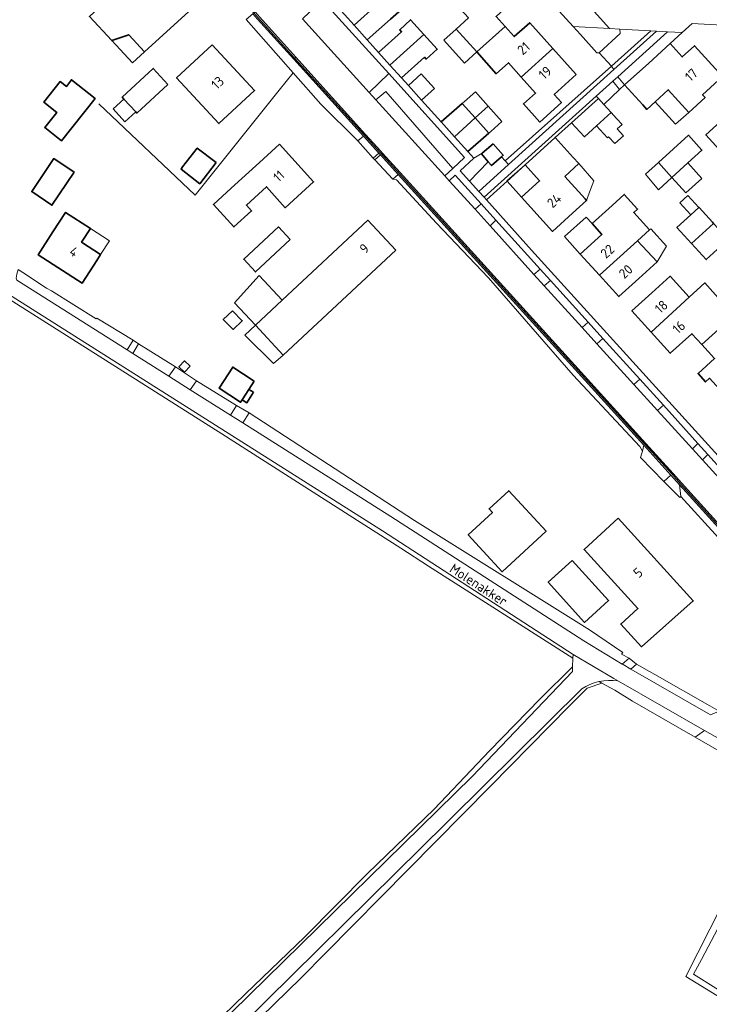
# Model space of a CAD drawing. Header units: metres. Extents: x 178952 to 185583, y 415201 to 419317.
# Tile 48 of 165: x 181746 to 181873, y 416958 to 417140. Entities that reach past the tile are written whole.
import ezdxf
from ezdxf.enums import TextEntityAlignment as Align

# ---------------------------------------------------------------- set-up
doc = ezdxf.new("R2010")
doc.units = ezdxf.units.M
for name, color, linetype, lineweight in [('B-XX-GR-BEPLANTING_CULTUUR_BODEMBEDEKKER-GV', 253, 'Continuous', 18), ('B-XX-GR-BEPLANTING_CULTUUR_HEESTERS-GV', 253, 'Continuous', 18), ('B-XX-GR-GRAS-GV', 253, 'Continuous', 13), ('B-XX-GR-HAAG-G', 253, 'GR-HAAG1', 13), ('B-XX-GR-HAAG-GV', 253, 'Continuous', 13), ('B-XX-OG-BEBOUWING-GV', 252, 'Continuous', 35), ('B-XX-OG-BEBOUWING-T18', 252, 'Continuous', 18), ('B-XX-OG-BEBOUWING_OVERBOUWING-GV', 252, 'Continuous', 18), ('B-XX-OG-BEBOUWING_SCHUUR-GV', 252, 'Continuous', 35), ('B-XX-OG-TERREIN_CULTUURSCHEIDING-GV', 253, 'Continuous', 18), ('B-XX-OG-TERREIN_ERF-GV', 253, 'Continuous', 18), ('B-XX-OG-TERREIN_ONBEGROEID-GV', 253, 'Continuous', 18), ('B-XX-OG-TOPOGRAFIE-T18', 253, 'Continuous', 18), ('B-XX-OG-WEG-GV', 253, 'Continuous', 18), ('B-XX-VH-GOOT-G', 253, 'Continuous', 18), ('B-XX-VH-VERHARDING_ASFALT-GV', 251, 'Continuous', 18), ('B-XX-VH-VERHARDING_BEDRIJFSVLOERPLAAT-GV', 251, 'Continuous', 18), ('B-XX-VH-VERHARDING_BETONSTRAATSTEEN-GV', 251, 'Continuous', 18), ('B-XX-VH-VERHARDING_GRASBETONSTEEN-GV', 251, 'Continuous', 18), ('B-XX-VH-VERHARDING_TEGEL-GV', 251, 'Continuous', 18)]:
    doc.layers.add(name, color=color, linetype=linetype, lineweight=lineweight)
doc.styles.add('NLCS-ISO-M-T18', font='NLCS-ISO.ttf', dxfattribs={"height": 1.8})
doc.linetypes.add('GR-HAAG1', pattern='A,6,[176,NLCS.SHX,S=0.125,R=0,X=0,Y=0],-2', length=8)

msp = doc.modelspace()

# ---------------------------------------------------------------- linework, layer by layer
at = {"layer": 'B-XX-GR-BEPLANTING_CULTUUR_BODEMBEDEKKER-GV'}
for points in [[(181856.877, 417137.52), (181856.855, 417138.323), (181854.936, 417138.426), (181848.187, 417138.832), (181849.594, 417137.344), (181852.601, 417133.952), (181853.018, 417133.982)], [(181832.521, 417113.842), (181831.253, 417115.281), (181831.388, 417115.4), (181829.85, 417114.482), (181827.36, 417112.17), (181829.065, 417110.274)], [(181826.41, 417111.35), (181825.31, 417110.342), (181830.074, 417105.069), (181831.216, 417106.044)], [(181833.935, 417103.043), (181832.86, 417101.986), (181840.948, 417093.047), (181842.12, 417094.006)], [(181876.02, 417056.582), (181873.133, 417059.77), (181872.093, 417058.79), (181878.318, 417051.943), (181879.922, 417053.326)]]:
    msp.add_lwpolyline(points, close=True, dxfattribs=at)
at = {"layer": 'B-XX-GR-BEPLANTING_CULTUUR_HEESTERS-GV'}
for points in [[(181814.128, 417130.122), (181810.525, 417126.617), (181811.741, 417125.278), (181813.619, 417126.797), (181825.968, 417112.598), (181828.15, 417114.602)], [(181844, 417091.931), (181842.868, 417090.935), (181849.885, 417083.217), (181851.011, 417084.191)], [(181853.697, 417081.226), (181852.595, 417080.236), (181859.451, 417072.696), (181860.547, 417073.664)], [(181864.896, 417068.862), (181863.787, 417067.926), (181870.263, 417060.803), (181871.284, 417061.81)]]:
    msp.add_lwpolyline(points, close=True, dxfattribs=at)
at = {"layer": 'B-XX-GR-GRAS-GV'}
for points in [[(181745.229, 416920.661), (181753.535, 416928.561), (181766.622, 416939.819), (181787.676, 416960.162), (181798.63, 416970.689), (181810.224, 416982.426), (181822.53, 416994.304), (181832.773, 417005.045), (181842.113, 417014.649), (181848.109, 417020.583), (181848.18, 417022.181), (181821.499, 417039.173), (181816.337, 417042.473), (181802.398, 417051.386), (181783.273, 417063.613), (181741.6, 417089.933)], [(181887.846, 416951.876), (181869.06, 416963.385), (181886.792, 416998.341), (181870.745, 417007.596), (181859.205, 417014.252), (181855.898, 417016.236), (181853.516, 417017.559), (181850.804, 417016.633), (181847.497, 417013.326), (181832.945, 416998.509), (181802.497, 416967.716), (181797.888, 416963.055), (181773.149, 416938.978)]]:
    msp.add_lwpolyline(points, dxfattribs=at)
at = {"layer": 'B-XX-GR-HAAG-G', "ltscale": 0.2, "flags": 128}
for points in [[(181796.483, 417130.291), (181793.891, 417127.064), (181778.326, 417107.688), (181760.575, 417124.553)], [(181888.426, 416952.663), (181874.578, 416961.239), (181870.475, 416963.78), (181871.904, 416966.485), (181888.277, 416997.479)]]:
    msp.add_lwpolyline(points, dxfattribs=at)
at = {"layer": 'B-XX-GR-HAAG-GV'}
for points in [[(181863.622, 417137.96), (181862.57, 417138.016), (181855.289, 417131.509), (181855.736, 417130.859)], [(181866.15, 417135.662), (181868.35, 417137.706), (181865.677, 417137.849), (181856.451, 417129.545), (181857.72, 417128.042), (181862.18, 417132.061)], [(181856.802, 417127.173), (181855.527, 417128.713), (181852.489, 417125.978), (181852.876, 417125.548), (181853.896, 417124.423)]]:
    msp.add_lwpolyline(points, close=True, dxfattribs=at)
at = {"layer": 'B-XX-OG-BEBOUWING-GV'}
for points in [[(181777.843, 417142.216), (181776.865, 417143.289), (181777.497, 417143.877), (181774.381, 417147.258), (181773.734, 417146.662), (181772.759, 417147.728), (181771.028, 417146.145), (181770.296, 417145.476), (181767.438, 417142.863), (181764.539, 417145.997), (181758.805, 417140.694), (181762.947, 417136.216), (181766.07, 417137.304), (181768.967, 417134.126)], [(181836.809, 417143.253), (181832.5, 417148.041), (181825.81, 417141.977), (181825.902, 417141.875), (181826.794, 417142.678), (181828.848, 417140.397), (181826.582, 417138.356), (181830.394, 417134.123), (181835.651, 417138.82), (181833.965, 417140.694)], [(181816.46, 417141.982), (181817.611, 417143.015), (181815.172, 417145.734), (181814.02, 417144.702), (181811.99, 417142.881), (181807.715, 417139.046), (181810.161, 417136.331), (181814.43, 417140.161)], [(181820.627, 417137.328), (181818.15, 417140.071), (181816.16, 417138.232), (181816.516, 417137.837), (181812.259, 417134.004), (181814.359, 417131.674)], [(181830.394, 417134.123), (181830.402, 417134.114), (181834.009, 417130.108), (181836.239, 417132.116), (181838.631, 417129.46), (181844.481, 417134.731), (181840.183, 417139.508), (181837.337, 417136.946), (181835.651, 417138.82)], [(181820.714, 417133.175), (181821.06, 417132.791), (181823.08, 417134.612), (181820.627, 417137.328), (181814.359, 417131.674), (181816.459, 417129.343)], [(181781.507, 417135.46), (181774.909, 417129.343), (181782.742, 417120.893), (181789.34, 417127.009)], [(181848.793, 417129.94), (181844.481, 417134.731), (181838.631, 417129.46), (181841.271, 417126.528), (181839.034, 417124.514), (181842.044, 417121.169), (181846.056, 417124.779), (181844.714, 417126.27)], [(181875.79, 417129.561), (181870.66, 417135.261), (181868.378, 417133.201), (181866.15, 417135.662), (181862.18, 417132.061), (181857.72, 417128.042), (181861.07, 417124.331), (181861.806, 417123.519), (181863.372, 417124.934), (181865.803, 417127.131), (181869.565, 417122.967), (181872.59, 417125.72), (181872.12, 417126.231)], [(181773.318, 417128.128), (181770.594, 417131.071), (181764.861, 417125.766), (181765.178, 417125.423), (181767.365, 417123.06), (181767.585, 417122.822)], [(181759.85, 417125.519), (181755.495, 417128.972), (181754.551, 417127.761), (181753.432, 417128.66), (181750.402, 417124.837), (181752.761, 417122.967), (181750.557, 417120.187), (181753.668, 417117.721)], [(181855.24, 417122.942), (181853.896, 417124.423), (181852.876, 417125.548), (181847.923, 417121.055), (181850.287, 417118.449), (181852.529, 417120.482)], [(181830.115, 417121.926), (181827.706, 417124.599), (181823.81, 417121.185), (181826.268, 417118.457)], [(181883.415, 417121.217), (181879.79, 417125.212), (181876.09, 417121.841), (181872.748, 417118.804), (181876.366, 417114.821)], [(181832.622, 417119.144), (181830.115, 417121.926), (181826.268, 417118.457), (181828.725, 417115.73)], [(181846.667, 417111.137), (181849.266, 417113.5), (181848.239, 417114.629), (181844.873, 417118.325), (181839.336, 417113.283), (181842.013, 417110.301), (181838.687, 417107.285), (181844.401, 417100.976), (181848.107, 417104.333), (181850.706, 417106.697), (181850.457, 417106.97)], [(181863.963, 417113.68), (181866.462, 417110.934), (181869.422, 417113.628), (181872.013, 417115.986), (181869.514, 417118.732)], [(181793.94, 417117.061), (181790.24, 417113.701), (181785.005, 417108.947), (181781.718, 417105.962), (181785.505, 417101.793), (181788.791, 417104.776), (181787.812, 417105.855), (181791.513, 417109.216), (181795.016, 417105.359), (181796.54, 417106.751), (181800.25, 417110.112)], [(181833.399, 417117.172), (181831.388, 417115.4), (181831.253, 417115.281), (181832.521, 417113.842), (181833.138, 417113.141), (181834.973, 417114.758), (181835.284, 417115.032)], [(181755.977, 417111.922), (181752.243, 417114.423), (181748.153, 417108.32), (181751.888, 417105.818)], [(181862.328, 417101.26), (181859.411, 417104.477), (181860.112, 417105.114), (181857.664, 417107.81), (181855.42, 417105.772), (181851.72, 417102.412), (181853.52, 417100.432), (181849.53, 417096.802), (181853.095, 417092.876), (181860.13, 417099.265)], [(181870.1, 417098.717), (181874.182, 417102.451), (181873.976, 417102.678), (181872.136, 417104.7), (181871.48, 417105.42), (181871.463, 417105.404), (181869.99, 417104.057), (181867.39, 417101.679)], [(181757.354, 417098.995), (181758.998, 417101.534), (181754.414, 417104.501), (181752.07, 417100.881), (181749.34, 417096.682), (181757.44, 417091.431), (181760.16, 417095.632), (181760.865, 417096.722)], [(181795.935, 417099.464), (181793.743, 417101.816), (181787.329, 417095.839), (181789.521, 417093.487)], [(181815.426, 417097.525), (181810.283, 417103.04), (181794.444, 417088.272), (181789.5, 417083.662), (181794.64, 417078.152)], [(181876.877, 417099.49), (181876.006, 417100.447), (181874.182, 417102.451), (181870.1, 417098.717), (181872.802, 417095.763)], [(181863.73, 417095.372), (181860.13, 417099.265), (181853.095, 417092.876), (181856.66, 417088.95), (181860.36, 417092.312)], [(181869.645, 417088.839), (181866.132, 417092.711), (181862.76, 417089.651), (181859.06, 417086.292), (181862.615, 417082.377)], [(181876.443, 417084.122), (181877.953, 417085.492), (181875.525, 417088.167), (181872.535, 417091.462), (181869.645, 417088.839), (181862.615, 417082.377), (181866.17, 417078.462), (181870.17, 417082.092), (181871.999, 417080.083)], [(181884.876, 417079.386), (181882.964, 417081.489), (181879.861, 417078.667), (181878.014, 417080.699), (181878.858, 417081.465), (181876.443, 417084.122), (181871.999, 417080.083), (181874.36, 417077.49), (181871.3, 417074.741), (181872.69, 417073.191), (181873.44, 417073.862), (181875.87, 417071.191)], [(181838.652, 417050.528), (181836.3, 417053.081), (181832.67, 417049.731), (181833.3, 417049.041), (181828.82, 417044.912), (181831.597, 417041.899), (181835.09, 417038.11), (181843.2, 417045.591)], [(181856.55, 417048.001), (181850.23, 417042.251), (181860.17, 417031.362), (181857, 417028.462), (181860.83, 417024.26), (181870.42, 417032.752)], [(181848.04, 417040.2), (181843.6, 417036.172), (181850.33, 417028.762), (181854.77, 417032.8)]]:
    msp.add_lwpolyline(points, close=True, dxfattribs=at)
at = {"layer": 'B-XX-OG-BEBOUWING_OVERBOUWING-GV'}
for points in [[(181830.402, 417134.114), (181830.394, 417134.123), (181826.582, 417138.356), (181824.322, 417136.32), (181828.142, 417132.078)], [(181766.07, 417137.304), (181762.947, 417136.216), (181766.75, 417132.105), (181768.967, 417134.126)], [(181820.153, 417130.072), (181817.752, 417127.909), (181820.162, 417125.233), (181822.563, 417127.397)], [(181865.803, 417127.131), (181863.372, 417124.934), (181867.113, 417120.776), (181869.565, 417122.967)], [(181765.178, 417125.423), (181763.175, 417123.625), (181765.327, 417121.229), (181767.365, 417123.06)], [(181830.19, 417126.777), (181828.141, 417124.981), (181827.706, 417124.599), (181830.115, 417121.926), (181832.532, 417124.104)], [(181832.532, 417124.104), (181830.115, 417121.926), (181832.572, 417119.199), (181832.621, 417119.143), (181832.98, 417119.458), (181835.029, 417121.254)], [(181857.255, 417120.721), (181856.235, 417121.845), (181855.24, 417122.942), (181852.529, 417120.482), (181854.552, 417118.253), (181854.771, 417118.452), (181855.907, 417117.199), (181857.514, 417118.657), (181856.37, 417119.918)], [(181839.336, 417113.283), (181835.957, 417110.299), (181836, 417110.251), (181838.687, 417107.285), (181842.013, 417110.301)], [(181852.01, 417110.349), (181849.266, 417113.5), (181846.667, 417111.137), (181850.457, 417106.97), (181850.706, 417106.697), (181851.424, 417108.709)], [(181863.963, 417113.68), (181861.604, 417111.533), (181863.98, 417108.675), (181866.462, 417110.934)], [(181869.422, 417113.628), (181866.462, 417110.934), (181869.054, 417108.085), (181872.014, 417110.779)], [(181869.99, 417104.057), (181871.463, 417105.404), (181869.429, 417107.628), (181867.956, 417106.28)], [(181853.52, 417100.432), (181851.72, 417102.412), (181850.626, 417103.615), (181846.615, 417100.013), (181849.53, 417096.802)], [(181762.509, 417099.26), (181758.998, 417101.534), (181757.354, 417098.995), (181760.865, 417096.722)], [(181862.573, 417101.483), (181862.33, 417101.262), (181860.13, 417099.265), (181863.73, 417095.372), (181865.491, 417098.271)], [(181794.444, 417088.272), (181790.208, 417092.816), (181785.64, 417087.789), (181789.5, 417083.662)], [(181789.5, 417083.662), (181787.549, 417081.825), (181792.834, 417076.575), (181794.64, 417078.152)]]:
    msp.add_lwpolyline(points, close=True, dxfattribs=at)
at = {"layer": 'B-XX-OG-BEBOUWING_SCHUUR-GV'}
for points in [[(181782.221, 417113.686), (181778.75, 417116.358), (181775.996, 417112.934), (181775.743, 417112.452), (181779.214, 417109.78)], [(181785.273, 417086.337), (181783.538, 417084.687), (181785.367, 417082.879), (181787.048, 417084.471)], [(181777.456, 417076.081), (181776.353, 417077.075), (181775.351, 417075.951), (181776.409, 417074.996)], [(181789.283, 417073.301), (181785.302, 417075.921), (181782.761, 417072.059), (181786.742, 417069.439), (181787.03, 417069.877), (181788.295, 417071.799)], [(181789.114, 417071.278), (181788.295, 417071.799), (181787.03, 417069.877), (181787.903, 417069.334)]]:
    msp.add_lwpolyline(points, close=True, dxfattribs=at)
at = {"layer": 'B-XX-OG-TERREIN_CULTUURSCHEIDING-GV'}
for points in [[(181796.56, 417132.771), (181789.899, 417140.175), (181789.014, 417141.158), (181787.781, 417140.086), (181796.483, 417130.291), (181801.565, 417124.467), (181808.437, 417117.679), (181809.461, 417118.56)], [(181855.736, 417130.859), (181855.289, 417131.509), (181835.678, 417113.984), (181836.264, 417113.325)], [(181844.873, 417118.325), (181847.923, 417121.055), (181852.876, 417125.548), (181852.489, 417125.978), (181831.739, 417107.3), (181832.195, 417106.793), (181836, 417110.251), (181839.336, 417113.283)], [(181812.596, 417115.108), (181812.281, 417115.455), (181811.25, 417114.525), (181811.568, 417114.172)], [(181815.875, 417111.496), (181814.878, 417110.597), (181815.563, 417110.524), (181822.984, 417102.482), (181832.573, 417092.428), (181848.242, 417074.421), (181860.563, 417061.281), (181861.007, 417060.374), (181861.276, 417061.488)], [(181778.601, 417073.375), (181777.446, 417071.741), (181784.89, 417067.042), (181786.009, 417068.836)], [(181818.861, 417047.589), (181788.356, 417067.466), (181787.147, 417065.617), (181814.51, 417048.342), (181850.177, 417025.362), (181857.265, 417021.087), (181858.549, 417022.154), (181857.143, 417022.921), (181857.423, 417023.239), (181851.225, 417027.377)], [(181867.89, 417054.202), (181866.297, 417055.957), (181864.957, 417054.818), (181867.945, 417051.81), (181868.14, 417052.051)], [(181863.293, 417019.13), (181859.892, 417021.054), (181858.904, 417020.142), (181873.152, 417011.972), (181873.627, 417011.713), (181875.203, 417012.376), (181873.456, 417013.367)], [(181887.86, 417000.332), (181880.35, 417004.392), (181872.466, 417008.812), (181870.745, 417007.596), (181886.792, 416998.341), (181888.277, 416997.479), (181888.565, 416998.025), (181903.608, 416990.524), (181904.041, 416990.294), (181904.778, 416992.111), (181893.41, 416997.542)]]:
    msp.add_lwpolyline(points, close=True, dxfattribs=at)
at = {"layer": 'B-XX-OG-TERREIN_ERF-GV'}
for points in [[(181762.947, 417136.216), (181758.805, 417140.694), (181764.539, 417145.997), (181767.438, 417142.863), (181770.296, 417145.476), (181771.028, 417146.145), (181772.759, 417147.728), (181773.734, 417146.662), (181774.381, 417147.258), (181777.497, 417143.877), (181776.865, 417143.289), (181777.843, 417142.216), (181768.967, 417134.126), (181766.07, 417137.304)], [(181781.507, 417135.46), (181789.34, 417127.009), (181782.742, 417120.893), (181774.909, 417129.343)], [(181765.178, 417125.423), (181764.861, 417125.766), (181770.594, 417131.071), (181773.318, 417128.128), (181767.585, 417122.822), (181767.365, 417123.06)], [(181759.85, 417125.519), (181753.668, 417117.721), (181750.557, 417120.187), (181752.761, 417122.967), (181750.402, 417124.837), (181753.432, 417128.66), (181754.551, 417127.761), (181755.495, 417128.972)], [(181863.963, 417113.68), (181869.514, 417118.732), (181872.013, 417115.986), (181869.422, 417113.628), (181866.462, 417110.934)], [(181793.94, 417117.061), (181800.25, 417110.112), (181796.54, 417106.751), (181795.016, 417105.359), (181791.513, 417109.216), (181787.812, 417105.855), (181788.791, 417104.776), (181785.505, 417101.793), (181781.718, 417105.962), (181785.005, 417108.947), (181790.24, 417113.701)], [(181751.888, 417105.818), (181748.153, 417108.32), (181752.243, 417114.423), (181755.977, 417111.922)], [(181849.53, 417096.802), (181853.52, 417100.432), (181851.72, 417102.412), (181855.42, 417105.772), (181857.664, 417107.81), (181860.112, 417105.114), (181859.411, 417104.477), (181862.328, 417101.26), (181860.13, 417099.265), (181863.73, 417095.372), (181860.36, 417092.312), (181856.66, 417088.95), (181853.095, 417092.876)], [(181760.865, 417096.722), (181760.16, 417095.632), (181757.44, 417091.431), (181749.34, 417096.682), (181752.07, 417100.881), (181754.414, 417104.501), (181758.998, 417101.534), (181757.354, 417098.995)], [(181795.935, 417099.464), (181789.521, 417093.487), (181787.329, 417095.839), (181793.743, 417101.816)], [(181789.5, 417083.662), (181794.444, 417088.272), (181810.283, 417103.04), (181815.426, 417097.525), (181794.64, 417078.152)], [(181838.652, 417050.528), (181843.2, 417045.591), (181835.09, 417038.11), (181831.597, 417041.899), (181828.82, 417044.912), (181833.3, 417049.041), (181832.67, 417049.731), (181836.3, 417053.081)], [(181856.55, 417048.001), (181870.42, 417032.752), (181860.83, 417024.26), (181857, 417028.462), (181860.17, 417031.362), (181850.23, 417042.251)], [(181848.04, 417040.2), (181854.77, 417032.8), (181850.33, 417028.762), (181843.6, 417036.172)]]:
    msp.add_lwpolyline(points, close=True, dxfattribs=at)
for points in [[(181814.43, 417140.161), (181810.161, 417136.331), (181812.259, 417134.004), (181816.516, 417137.837), (181816.16, 417138.232), (181818.15, 417140.071), (181820.627, 417137.328), (181823.08, 417134.612), (181821.06, 417132.791), (181820.714, 417133.175), (181816.459, 417129.343), (181817.752, 417127.909), (181820.162, 417125.233), (181823.81, 417121.185), (181827.706, 417124.599), (181830.115, 417121.926), (181832.622, 417119.144), (181828.725, 417115.73), (181829.85, 417114.482), (181831.388, 417115.4), (181833.399, 417117.172), (181835.284, 417115.032), (181834.973, 417114.758), (181835.678, 417113.984), (181855.289, 417131.509), (181853.018, 417133.982), (181852.601, 417133.952), (181849.594, 417137.344), (181848.187, 417138.832), (181840.427, 417147.395)], [(181804.161, 417142.99), (181807.715, 417139.046), (181811.99, 417142.881)], [(181888.98, 417029.102), (181868.14, 417052.051), (181867.945, 417051.81), (181864.957, 417054.818), (181860.64, 417059.241), (181860.924, 417060.032), (181861.007, 417060.374), (181860.563, 417061.281), (181848.242, 417074.421), (181832.573, 417092.428), (181822.984, 417102.482), (181815.563, 417110.524), (181814.878, 417110.597), (181811.568, 417114.172), (181811.25, 417114.525), (181808.437, 417117.679), (181801.565, 417124.467), (181796.483, 417130.291), (181787.781, 417140.086)], [(181833.965, 417140.694), (181835.651, 417138.82), (181837.337, 417136.946), (181840.183, 417139.508), (181844.481, 417134.731), (181848.793, 417129.94), (181844.714, 417126.27), (181846.056, 417124.779), (181842.044, 417121.169), (181839.034, 417124.514), (181841.271, 417126.528), (181838.631, 417129.46), (181836.239, 417132.116), (181834.009, 417130.108), (181830.402, 417134.114), (181830.394, 417134.123), (181826.582, 417138.356), (181828.848, 417140.397)], [(181879.057, 417138.895), (181870.209, 417139.393), (181868.35, 417137.706), (181866.15, 417135.662), (181868.378, 417133.201), (181870.66, 417135.261), (181875.79, 417129.561), (181872.12, 417126.231), (181872.59, 417125.72), (181869.565, 417122.967), (181865.803, 417127.131), (181863.372, 417124.934), (181861.806, 417123.519), (181861.07, 417124.331), (181857.72, 417128.042), (181856.802, 417127.173), (181853.896, 417124.423), (181855.24, 417122.942), (181852.529, 417120.482), (181850.287, 417118.449), (181847.923, 417121.055), (181844.873, 417118.325), (181848.239, 417114.629), (181849.266, 417113.5), (181846.667, 417111.137), (181850.457, 417106.97), (181850.706, 417106.697), (181848.107, 417104.333), (181844.401, 417100.976), (181838.687, 417107.285), (181842.013, 417110.301), (181839.336, 417113.283), (181836, 417110.251), (181832.195, 417106.793), (181840.54, 417097.512), (181876.81, 417057.542)], [(181876.366, 417114.821), (181872.748, 417118.804), (181876.09, 417121.841)], [(181876.877, 417099.49), (181872.802, 417095.763), (181870.1, 417098.717), (181867.39, 417101.679), (181869.99, 417104.057), (181871.463, 417105.404), (181871.48, 417105.42), (181872.136, 417104.7), (181873.976, 417102.678)], [(181745.628, 417093.925), (181746.521, 417093.409), (181750.865, 417090.524), (181751.773, 417090.031), (181760.031, 417084.837), (181760.151, 417084.986), (181766.911, 417080.885), (181767.908, 417080.21), (181774.699, 417075.943), (181778.601, 417073.375), (181786.009, 417068.836), (181788.356, 417067.466), (181818.861, 417047.589), (181851.225, 417027.377), (181857.423, 417023.239), (181857.143, 417022.921), (181858.549, 417022.154), (181859.892, 417021.054), (181863.293, 417019.13), (181873.456, 417013.367)], [(181873.44, 417073.862), (181872.69, 417073.191), (181871.3, 417074.741), (181874.36, 417077.49), (181871.999, 417080.083), (181870.17, 417082.092), (181866.17, 417078.462), (181862.615, 417082.377), (181859.06, 417086.292), (181862.76, 417089.651), (181866.132, 417092.711), (181869.645, 417088.839), (181872.535, 417091.462), (181875.525, 417088.167)], [(182097.157, 416903.9), (181950.12, 416968.782), (181947.05, 416970.222), (181944.73, 416971.502), (181942.25, 416973.101), (181940.756, 416974.195), (181939.3, 416975.261), (181938.751, 416974.1), (181937.501, 416974.796), (181930.925, 416977.848), (181914.745, 416985.165), (181914.489, 416985.24), (181909.126, 416987.82), (181907.553, 416988.541), (181904.041, 416990.294), (181903.608, 416990.524), (181888.565, 416998.025), (181888.277, 416997.479), (181886.792, 416998.341), (181869.06, 416963.385), (181887.846, 416951.876)]]:
    msp.add_lwpolyline(points, dxfattribs=at)
at = {"layer": 'B-XX-OG-TERREIN_ONBEGROEID-GV'}
for points in [[(181863.622, 417137.96), (181862.57, 417138.016), (181855.289, 417131.509), (181855.736, 417130.859)], [(181866.15, 417135.662), (181868.35, 417137.706), (181865.677, 417137.849), (181856.451, 417129.545), (181857.72, 417128.042), (181862.18, 417132.061)], [(181856.802, 417127.173), (181855.527, 417128.713), (181852.489, 417125.978), (181852.876, 417125.548), (181853.896, 417124.423)]]:
    msp.add_lwpolyline(points, close=True, dxfattribs=at)
at = {"layer": 'B-XX-OG-WEG-GV'}
for points in [[(181742.109, 417090.457), (181741.6, 417089.933), (181783.273, 417063.613), (181802.398, 417051.386), (181816.337, 417042.473), (181821.499, 417039.173), (181848.18, 417022.181), (181848.21, 417022.871), (181812.99, 417045.701)], [(181829.532, 417000.308), (181848.07, 417019.702), (181848.109, 417020.583), (181842.113, 417014.649), (181832.773, 417005.045), (181822.53, 416994.304), (181810.224, 416982.426), (181798.63, 416970.689), (181787.676, 416960.162), (181766.622, 416939.819), (181751.613, 416924.881), (181747.132, 416919.547)], [(181856.578, 417017.93), (181856.436, 417017.954), (181855.585, 417018.051), (181854.728, 417018.068), (181853.874, 417018.005), (181853.03, 417017.862), (181853.516, 417017.559), (181855.898, 417016.236), (181859.205, 417014.252), (181870.745, 417007.596), (181872.466, 417008.812)], [(181832.945, 416998.509), (181847.497, 417013.326), (181850.804, 417016.633), (181853.516, 417017.559), (181853.03, 417017.862), (181852.943, 417017.843), (181852.118, 417017.614), (181851.317, 417017.31), (181850.549, 417016.932), (181849.819, 417016.484), (181825.524, 416992.509), (181824.86, 416991.821), (181782.03, 416949.612), (181765.554, 416933.84), (181766.638, 416932.814), (181768.336, 416934.421), (181773.149, 416938.978), (181797.888, 416963.055), (181802.497, 416967.716)]]:
    msp.add_lwpolyline(points, close=True, dxfattribs=at)
at = {"layer": 'B-XX-VH-GOOT-G'}
msp.add_lwpolyline([(181764.959, 417168.073), (181774.525, 417157.632), (181775.552, 417156.495), (181778.638, 417153.065), (181785.775, 417145.132), (181789.2, 417141.325), (181790.085, 417140.342), (181796.745, 417132.939), (181809.646, 417118.728), (181812.466, 417115.623), (181812.781, 417115.276), (181816.06, 417111.664), (181861.461, 417061.656), (181866.482, 417056.125), (181868.075, 417054.37), (181891.045, 417029.05), (181892.216, 417027.769)], dxfattribs=at)
at = {"layer": 'B-XX-VH-VERHARDING_ASFALT-GV'}
for points in [[(181790.301, 417140.537), (181796.97, 417133.152), (181809.831, 417118.896), (181812.651, 417115.791), (181812.966, 417115.444), (181816.245, 417111.832), (181861.646, 417061.824), (181866.667, 417056.293), (181868.26, 417054.538), (181892.413, 417027.914)], [(181878.318, 417051.943), (181872.093, 417058.79), (181870.263, 417060.803), (181863.787, 417067.926), (181859.451, 417072.696), (181852.595, 417080.236), (181849.885, 417083.217), (181842.868, 417090.935), (181840.948, 417093.047), (181832.86, 417101.986), (181830.074, 417105.069), (181825.31, 417110.342), (181824.49, 417111.24), (181811.741, 417125.278), (181810.525, 417126.617), (181798.165, 417140.226)], [(181873.627, 417011.713), (181873.152, 417011.972), (181858.904, 417020.142), (181857.44, 417020.981), (181857.265, 417021.087), (181850.177, 417025.362), (181814.51, 417048.342), (181787.147, 417065.617), (181784.89, 417067.042), (181777.446, 417071.741), (181773.516, 417074.222), (181766.851, 417078.43), (181765.78, 417079.106), (181745.421, 417091.964)], [(181742.109, 417090.457), (181812.99, 417045.701), (181848.21, 417022.871), (181855.74, 417018.411), (181856.578, 417017.93), (181872.466, 417008.812), (181880.35, 417004.392)]]:
    msp.add_lwpolyline(points, dxfattribs=at)
at = {"layer": 'B-XX-VH-VERHARDING_BEDRIJFSVLOERPLAAT-GV'}
for points in [[(181862.57, 417138.016), (181856.855, 417138.323), (181856.877, 417137.52), (181853.018, 417133.982), (181855.289, 417131.509)], [(181809.461, 417118.56), (181808.437, 417117.679), (181811.25, 417114.525), (181812.281, 417115.455)], [(181812.596, 417115.108), (181811.568, 417114.172), (181814.878, 417110.597), (181815.875, 417111.496)], [(181767.908, 417080.21), (181766.911, 417080.885), (181765.78, 417079.106), (181766.851, 417078.43)], [(181774.699, 417075.943), (181773.516, 417074.222), (181777.446, 417071.741), (181778.601, 417073.375)], [(181788.356, 417067.466), (181786.009, 417068.836), (181784.89, 417067.042), (181787.147, 417065.617)], [(181861.276, 417061.488), (181861.007, 417060.374), (181860.924, 417060.032), (181860.64, 417059.241), (181864.957, 417054.818), (181866.297, 417055.957)], [(181858.549, 417022.154), (181857.265, 417021.087), (181857.44, 417020.981), (181858.904, 417020.142), (181859.892, 417021.054)]]:
    msp.add_lwpolyline(points, close=True, dxfattribs=at)
at = {"layer": 'B-XX-VH-VERHARDING_BETONSTRAATSTEEN-GV'}
for points in [[(181839.032, 417156.094), (181832.251, 417156.439), (181837.899, 417150.172), (181841.721, 417149.948), (181841.623, 417148.455), (181840.427, 417147.395), (181848.187, 417138.832), (181854.936, 417138.426)], [(181801.821, 417143.743), (181798.165, 417140.226), (181810.525, 417126.617), (181814.128, 417130.122)], [(181790.301, 417140.537), (181789.421, 417141.511), (181789.014, 417141.158), (181789.899, 417140.175), (181796.56, 417132.771), (181796.97, 417133.152)], [(181816.245, 417111.832), (181812.966, 417115.444), (181812.651, 417115.791), (181809.831, 417118.896), (181796.97, 417133.152), (181796.56, 417132.771), (181809.461, 417118.56), (181812.281, 417115.455), (181812.596, 417115.108), (181815.875, 417111.496), (181861.276, 417061.488), (181866.297, 417055.957), (181867.89, 417054.202), (181890.86, 417028.882), (181892.031, 417027.6), (181892.413, 417027.914), (181868.26, 417054.538), (181866.667, 417056.293), (181861.646, 417061.824)], [(181813.619, 417126.797), (181811.741, 417125.278), (181824.49, 417111.24), (181825.968, 417112.598)], [(181831.216, 417106.044), (181830.074, 417105.069), (181832.86, 417101.986), (181833.935, 417103.043)], [(181842.12, 417094.006), (181840.948, 417093.047), (181842.868, 417090.935), (181844, 417091.931)], [(181851.011, 417084.191), (181849.885, 417083.217), (181852.595, 417080.236), (181853.697, 417081.226)], [(181860.547, 417073.664), (181859.451, 417072.696), (181863.787, 417067.926), (181864.896, 417068.862)], [(181871.284, 417061.81), (181870.263, 417060.803), (181872.093, 417058.79), (181873.133, 417059.77)], [(181867.89, 417054.202), (181868.14, 417052.051), (181888.98, 417029.102), (181889.819, 417029.004), (181890.86, 417028.882)]]:
    msp.add_lwpolyline(points, close=True, dxfattribs=at)
for points in [[(181839.032, 417156.094), (181854.936, 417138.426), (181856.855, 417138.323), (181862.57, 417138.016), (181863.622, 417137.96), (181865.677, 417137.849), (181868.35, 417137.706), (181870.209, 417139.393), (181879.057, 417138.895)], [(181782.03, 416949.612), (181824.86, 416991.821), (181825.524, 416992.509), (181849.819, 417016.484), (181850.549, 417016.932), (181851.317, 417017.31), (181852.118, 417017.614), (181852.943, 417017.843), (181853.03, 417017.862), (181853.874, 417018.005), (181854.728, 417018.068), (181855.585, 417018.051), (181856.436, 417017.954), (181856.578, 417017.93), (181855.74, 417018.411), (181848.21, 417022.871), (181848.18, 417022.181), (181848.109, 417020.583), (181848.07, 417019.702), (181829.532, 417000.308), (181747.132, 416919.547)]]:
    msp.add_lwpolyline(points, dxfattribs=at)
at = {"layer": 'B-XX-VH-VERHARDING_GRASBETONSTEEN-GV'}
for points in [[(181751.773, 417090.031), (181750.865, 417090.524), (181746.521, 417093.409), (181745.628, 417093.925), (181745.366, 417093.089), (181745.299, 417092.342), (181745.421, 417091.964), (181765.78, 417079.106), (181766.911, 417080.885), (181760.151, 417084.986), (181760.031, 417084.837)], [(181767.908, 417080.21), (181766.851, 417078.43), (181773.516, 417074.222), (181774.699, 417075.943)]]:
    msp.add_lwpolyline(points, close=True, dxfattribs=at)
at = {"layer": 'B-XX-VH-VERHARDING_TEGEL-GV'}
for points in [[(181801.821, 417143.743), (181814.128, 417130.122), (181828.15, 417114.602), (181825.968, 417112.598), (181824.49, 417111.24), (181825.31, 417110.342), (181826.41, 417111.35), (181831.216, 417106.044), (181833.935, 417103.043), (181842.12, 417094.006), (181844, 417091.931), (181851.011, 417084.191), (181853.697, 417081.226), (181860.547, 417073.664), (181864.896, 417068.862), (181871.284, 417061.81), (181873.133, 417059.77), (181876.02, 417056.582)], [(181876.81, 417057.542), (181840.54, 417097.512), (181832.195, 417106.793), (181831.739, 417107.3), (181830.77, 417108.378), (181829.065, 417110.274), (181827.36, 417112.17), (181829.85, 417114.482), (181828.725, 417115.73), (181826.268, 417118.457), (181823.81, 417121.185), (181820.162, 417125.233), (181817.752, 417127.909), (181816.459, 417129.343), (181814.359, 417131.674), (181812.259, 417134.004), (181810.161, 417136.331), (181807.715, 417139.046), (181804.161, 417142.99)]]:
    msp.add_lwpolyline(points, dxfattribs=at)
for points in [[(181852.489, 417125.978), (181855.527, 417128.713), (181856.451, 417129.545), (181865.677, 417137.849), (181863.622, 417137.96), (181855.736, 417130.859), (181836.264, 417113.325), (181830.77, 417108.378), (181831.739, 417107.3)], [(181856.451, 417129.545), (181855.527, 417128.713), (181856.802, 417127.173), (181857.72, 417128.042)], [(181836.264, 417113.325), (181835.678, 417113.984), (181834.973, 417114.758), (181833.138, 417113.141), (181832.521, 417113.842), (181829.065, 417110.274), (181830.77, 417108.378)]]:
    msp.add_lwpolyline(points, close=True, dxfattribs=at)

# ---------------------------------------------------------------- texts
at = {"layer": 'B-XX-OG-BEBOUWING-T18', "style": 'NLCS-ISO-M-T18'}
for s, rotation, p in [('21', 42, (181839.052, 417134.783)), ('19', 42, (181843.03, 417130.288)), ('17', 42, (181870.057, 417129.876)), ('13', 42.9, (181782.502, 417128.428)), ('11', 42.2, (181793.807, 417111.182)), ('24', 42.2, (181844.707, 417106.672)), ('9', 43, (181809.612, 417097.821)), ('22', 42.2, (181854.539, 417097.311)), ('4', 327.1, (181755.939, 417097.23)), ('20', 42.2, (181857.93, 417093.577)), ('18', 42.2, (181864.507, 417087.06)), ('16', 42.2, (181867.759, 417083.28)), ('5', 42.3, (181860.201, 417037.967))]:
    msp.add_text(s, height=1.8, rotation=rotation, dxfattribs=at).set_placement(p, align=Align.MIDDLE_CENTER)
at = {"layer": 'B-XX-OG-TOPOGRAFIE-T18', "style": 'NLCS-ISO-M-T18'}
msp.add_text('Molenakker', height=1.8, rotation=327, dxfattribs=at).set_placement((181830.744, 417035.709), align=Align.MIDDLE_CENTER)

doc.saveas('drawing.dxf')
